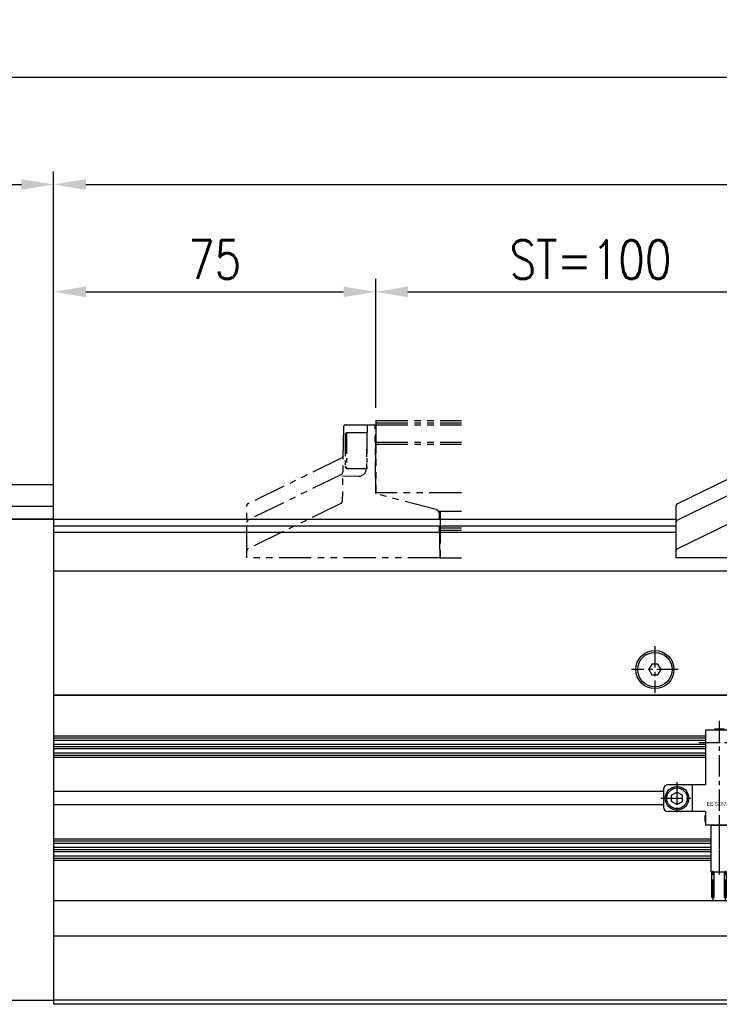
# Model space of a CAD drawing. Extents: x 8754 to 13695, y -84307 to -82568.
# Tile 27 of 34: x 12224 to 12387, y -83571 to -83342. Entities that reach past the tile are written whole.
import ezdxf

# ---------------------------------------------------------------- set-up
doc = ezdxf.new("R2010")
doc.units = 0
doc.header["$LTSCALE"] = 4
doc.header["$MEASUREMENT"] = 0
doc.linetypes.add('CENTER', pattern=[2, 1.25, -0.25, 0.25, -0.25])
doc.linetypes.add('PHANTOM', pattern=[2.5, 1.25, -0.25, 0.25, -0.25, 0.25, -0.25])
doc.layers.get('0').update_dxf_attribs({"linetype": 'CONTINUOUS'})
doc.layers.get('Defpoints').update_dxf_attribs({"linetype": 'CONTINUOUS'})
for name, color, linetype in [('0.CENTER', 1, 'CENTER'), ('CENTER', 1, 'CENTER'), ('PHANTOM', 6, 'PHANTOM')]:
    doc.layers.add(name, color=color, linetype=linetype)
doc.styles.add('GHS', font='romans.shx', dxfattribs={"width": 0.8, "bigfont": 'ghs.shx'})
doc.styles.add('style1', font='txt')
doc.dimstyles.new('P3', dxfattribs={"dimscale": 3, "dimtxt": 3, "dimasz": 2.5, "dimexe": 1, "dimexo": 1, "dimgap": 1, "dimtad": 1, "dimdec": 3, "dimdsep": 46, "dimtxsty": 'GHS', "dimcen": 0, "dimclrd": 4, "dimclre": 4, "dimclrt": 4, "dimadec": 0, "dimazin": 0, "dimtfac": 1, "dimtdec": 3, "dimtmove": 0, "dimatfit": 3, "dimfxl": 0, "dimtolj": 1, "dimarcsym": 0})

# ---------------------------------------------------------------- blocks, each defined once
blk = doc.blocks.new('A$C11D32A62')
for p, q in [((5, 142.76), (37.5, 142.76)), ((5, 142.76), (5, 30.76)), ((54.9, 142.76), (130, 142.76)), ((130, 142.76), (130, 30.76)), ((5, 30.76), (130, 30.76))]:
    blk.add_line(p, q)
blk = doc.blocks.new('A$C5518646E')
for p, q in [((0, 8), (25, 8)), ((0, 0), (0, 8)), ((25, 0), (25, 8)), ((0, 3), (25, 3)), ((0, 0), (25, 0))]:
    blk.add_line(p, q)
blk = doc.blocks.new('A$C313740DE')
for p, q in [((-7.51, 5.51), (-7.81, -11.85)), ((-7.01, 6), (-0.14, 6)), ((-2, 6), (-2.18, -4.19)), ((0, -10), (-0.14, 6)), ((0, 3.65), (-0.12, 3.65)), ((0, 0), (0, 3.65)), ((0, -3.65), (0, 0)), ((-7.91, -1.7), (-29.74, -12.37)), ((-0.06, -3.65), (0, -3.65)), ((-7.97, -5.54), (-29.74, -16.18)), ((-3.96, -5.96), (-7.71, -5.99)), ((14.08, -13.75), (0, -10)), ((-30.02, -25), (-30.02, -12.82)), ((-8.09, -12.29), (-29.74, -22.87)), ((15, -25), (14.82, -14.7)), ((15, -25), (-30.02, -25))]:
    blk.add_line(p, q)
for centre, radius, start, end in [((-7.01, 5.5), 0.5, 90, 179), ((-8.13, -1.25), 0.5, 296.0535, 359), ((-3.98, -4.16), 1.8, 270.5001, 359), ((-8.19, -5.1), 0.5, 296.0535, 359), ((-29.52, -12.82), 0.5, 116.0535, 180), ((-8.31, -11.84), 0.5, 296.0535, 359), ((13.82, -14.72), 1, 1, 75.0686), ((-29.52, -16.63), 0.5, 116.0535, 180), ((-29.52, -23.32), 0.5, 116.0535, 180)]:
    blk.add_arc(centre, radius, start, end)
blk = doc.blocks.new('A$C05BF0DAC')
for p, q in [((-1.25, 0.73), (0, 1.45)), ((-1.25, -0.73), (-1.25, 0.73)), ((1.25, 0.73), (0, 1.45)), ((1.25, -0.73), (1.25, 0.73)), ((0, -1.45), (-1.25, -0.73)), ((0, -1.45), (1.25, -0.73))]:
    blk.add_line(p, q)
for radius in [2.75, 2.4]:
    blk.add_circle((0, 0), radius)
at = {"layer": 'CENTER'}
for p, q in [((0, 3.75), (0, -3.75)), ((-3.75, 0), (3.75, 0))]:
    blk.add_line(p, q, dxfattribs=at)
blk = doc.blocks.new('A$C26567C98')
at = {"linetype": 'Continuous'}
for p, q in [((-8.75, 16.1), (-10.95, 16.1)), ((-10.95, 16.1), (-10.95, 15.9)), ((-8.75, 16.1), (-8.75, 15.9)), ((-6.65, 15.9), (-13.05, 15.9)), ((-13.05, 15.9), (-13.05, 13.1)), ((-6.65, 15.9), (-6.65, 13.1)), ((-13.05, 13.1), (-13.15, 13)), ((-13.15, 13), (-13.05, 12.9)), ((-13.05, 12.9), (-13.05, 3.1)), ((-6.65, 13.1), (-6.55, 13)), ((-6.55, 13), (-6.65, 12.9)), ((-6.65, 12.9), (-6.65, 3.1)), ((-13.05, 3.1), (-21.85, 3.1)), ((-16.15, 3.1), (-16.15, -3.1)), ((2.15, 3.1), (-6.65, 3.1)), ((-3.55, 3.1), (-3.55, -3.1)), ((-22.85, 2.1), (-22.85, -2.1)), ((3.15, 2.1), (3.15, -2.1)), ((-13.05, -3.1), (-21.85, -3.1)), ((-13.25, -4.1), (-13.25, -5.4)), ((-13.05, -4.1), (-13.25, -4.1)), ((-13.05, -3.1), (-13.05, -6.3)), ((2.15, -3.1), (-6.65, -3.1)), ((-6.65, -3.1), (-6.65, -6.3)), ((-13.05, -5.4), (-13.25, -5.4)), ((-6.65, -6.3), (-13.05, -6.3)), ((-11.85, -6.3), (-7.85, -6.3)), ((-11.85, -6.3), (-11.85, -17.1)), ((-7.85, -6.3), (-7.85, -17.1)), ((-7.65, -6.3), (-7.65, -9.8)), ((-6.65, -6.3), (-6.95, -6.8)), ((-6.95, -6.8), (-6.95, -10.1)), ((-6.45, -4.9), (-6.65, -4.9)), ((-6.45, -5.9), (-6.65, -5.9)), ((-6.45, -4.9), (-6.45, -5.9)), ((-7.65, -9.8), (-7.35, -10.1)), ((-6.95, -10.1), (-7.35, -10.1)), ((-11.85, -17.1), (-7.85, -17.1)), ((-11.55, -23.1), (-11.55, -17.1)), ((-11.05, -23.1), (-11.05, -17.1)), ((-8.65, -23.1), (-8.65, -17.1)), ((-8.15, -23.1), (-8.15, -17.1)), ((-11.55, -23.1), (-11.05, -23.1)), ((-8.65, -23.1), (-8.15, -23.1))]:
    blk.add_line(p, q, dxfattribs=at)
for p, q in [((-7.85, -9.5), (-7.65, -9.5)), ((-7.85, -10), (-7.45, -10))]:
    blk.add_line(p, q)
for centre, radius, start, end in [((-21.85, 2.1), 1, 90, 180), ((2.15, 2.1), 1, 0, 90), ((-21.85, -2.1), 1, 180, 270), ((2.15, -2.1), 1, 270, 0), ((-7.96, -8.1), 0.708, 278.7989, 81.201)]:
    blk.add_arc(centre, radius, start, end, dxfattribs=at)
at = {"layer": 'CENTER'}
for p, q in [((-9.85, 18.08), (-9.85, -13.49)), ((-14.61, 13), (-5.09, 13)), ((-9.85, -4.76), (-9.85, -18.6)), ((-11.3, -23.92), (-11.3, -16.26)), ((-8.4, -23.92), (-8.4, -16.26))]:
    blk.add_line(p, q, dxfattribs=at)
blk.add_blockref('A$C05BF0DAC', (-19.7, 0))
at = {"xscale": -1}
blk.add_blockref('A$C05BF0DAC', (0, 0), dxfattribs=at)
at = {"style": 'style1'}
blk.add_text('EE-SX672', height=0.8, dxfattribs=at).set_placement((-12.78, -1.69))
blk = doc.blocks.new('A$C4B02556A')
for p, q in [((-4.25, 4.7), (-3.73, 5)), ((4.25, 4.7), (-4.25, 4.7)), ((-4.25, 0), (-4.25, 4.7)), ((3.73, 5), (-3.73, 5)), ((4.25, 4.7), (3.73, 5)), ((4.25, 4.7), (4.25, 0)), ((4.25, 0), (-4.25, 0))]:
    blk.add_line(p, q)
blk = doc.blocks.new('A$C12735547')
at = {"layer": 'PHANTOM', "ltscale": 1.5}
for p, q in [((22.51, 30.51), (22.21, 13.15)), ((23.01, 31), (29.88, 31)), ((28.02, 31), (27.84, 20.81)), ((30.02, 15), (29.88, 31)), ((30.02, 32), (30.02, 15)), ((30.02, 32), (50, 32)), ((30.02, 31.5), (50, 31.5)), ((30.02, 31), (50, 31)), ((30.02, 28.65), (29.9, 28.65)), ((30.02, 25), (30.02, 28.65)), ((30.02, 27), (50, 27)), ((30.02, 26.5), (50, 26.5)), ((22.11, 23.3), (0.28, 12.63)), ((30.02, 21.35), (30.02, 25)), ((29.96, 21.35), (30.02, 21.35)), ((22.04, 19.46), (0.28, 8.82)), ((26.06, 19.04), (22.31, 19.01)), ((50, 15.15), (30.02, 15.15)), ((44.1, 11.25), (30.02, 15)), ((0, 0), (0, 12.18)), ((21.93, 12.71), (0.28, 2.13)), ((50, 10.85), (44.66, 10.85)), ((45.02, 0), (44.84, 10.3)), ((44.85, 9.4), (45.02, 9.4)), ((45.02, 10.85), (45.02, 0)), ((45.02, 7), (50, 7)), ((45.02, 6.5), (50, 6.5)), ((45.02, 0), (0, 0)), ((45.02, 0), (50, 0))]:
    blk.add_line(p, q, dxfattribs=at)
for centre, radius, start, end in [((23.01, 30.5), 0.5, 90, 179), ((21.89, 23.75), 0.5, 296.0535, 359), ((26.04, 20.84), 1.8, 270.5001, 359), ((21.82, 19.9), 0.5, 296.0535, 359), ((0.5, 12.18), 0.5, 116.0535, 180), ((21.71, 13.16), 0.5, 296.0535, 359), ((43.84, 10.28), 1, 1, 75.0686), ((0.5, 8.37), 0.5, 116.0535, 180), ((0.5, 1.68), 0.5, 116.0535, 180)]:
    blk.add_arc(centre, radius, start, end, dxfattribs=at)
at = {"layer": 'PHANTOM', "ltscale": 1.5, "rotation": 90}
blk.add_blockref('A$C4B02556A', (27.91, 25), dxfattribs=at)
blk = doc.blocks.new('*D113')
at = {"color": 4, "lineweight": -2}
for p, q in [((12107.03, -83455.29), (12107.03, -83377.29)), ((12232.03, -83455.29), (12232.03, -83377.29)), ((12114.53, -83380.29), (12224.53, -83380.29))]:
    blk.add_line(p, q, dxfattribs=at)
at = {"color": 4}
for points in [[(12114.53, -83379.04), (12114.53, -83381.54), (12107.03, -83380.29)], [(12224.53, -83379.04), (12224.53, -83381.54), (12232.03, -83380.29)]]:
    blk.add_solid(points, dxfattribs=at)
at = {"layer": 'Defpoints', "color": 0}
for p in [(12232.03, -83380.29), (12107.03, -83458.29), (12232.03, -83458.29)]:
    blk.add_point(p, dxfattribs=at)
at = {"color": 4, "insert": (12169.53, -83372.79), "char_height": 9, "attachment_point": 5, "style": 'GHS'}
blk.add_mtext('\\A1;125', dxfattribs=at)
blk = doc.blocks.new('*D114')
at = {"color": 4, "lineweight": -2}
for p, q in [((12232.03, -83447.29), (12232.03, -83402.29)), ((12307.03, -83432.29), (12307.03, -83402.29)), ((12239.53, -83405.29), (12299.53, -83405.29))]:
    blk.add_line(p, q, dxfattribs=at)
at = {"color": 4}
for points in [[(12239.53, -83404.04), (12239.53, -83406.54), (12232.03, -83405.29)], [(12299.53, -83404.04), (12299.53, -83406.54), (12307.03, -83405.29)]]:
    blk.add_solid(points, dxfattribs=at)
at = {"layer": 'Defpoints', "color": 0}
for p in [(12307.03, -83405.29), (12307.03, -83435.29), (12232.03, -83450.29)]:
    blk.add_point(p, dxfattribs=at)
at = {"color": 4, "insert": (12269.53, -83397.79), "char_height": 9, "attachment_point": 5, "style": 'GHS'}
blk.add_mtext('\\A1;75', dxfattribs=at)
blk = doc.blocks.new('*D115')
at = {"color": 4, "lineweight": -2}
for p, q in [((12307.03, -83432.29), (12307.03, -83402.29)), ((12407.03, -83432.29), (12407.03, -83402.29)), ((12314.53, -83405.29), (12399.53, -83405.29))]:
    blk.add_line(p, q, dxfattribs=at)
at = {"color": 4}
for points in [[(12314.53, -83404.04), (12314.53, -83406.54), (12307.03, -83405.29)], [(12399.53, -83404.04), (12399.53, -83406.54), (12407.03, -83405.29)]]:
    blk.add_solid(points, dxfattribs=at)
at = {"layer": 'Defpoints', "color": 0}
for p in [(12407.03, -83405.29), (12307.03, -83435.29), (12407.03, -83435.29)]:
    blk.add_point(p, dxfattribs=at)
at = {"color": 4, "insert": (12357.03, -83397.79), "char_height": 9, "attachment_point": 5, "style": 'GHS'}
blk.add_mtext('\\A1;ST=100', dxfattribs=at)
blk = doc.blocks.new('*D118')
at = {"color": 4, "lineweight": -2}
for p, q in [((12232.03, -83447.29), (12232.03, -83377.29)), ((12662.03, -83447.29), (12662.03, -83377.29)), ((12239.53, -83380.29), (12654.53, -83380.29))]:
    blk.add_line(p, q, dxfattribs=at)
at = {"color": 4}
for points in [[(12239.53, -83379.04), (12239.53, -83381.54), (12232.03, -83380.29)], [(12654.53, -83379.04), (12654.53, -83381.54), (12662.03, -83380.29)]]:
    blk.add_solid(points, dxfattribs=at)
at = {"layer": 'Defpoints', "color": 0}
for p in [(12662.03, -83380.29), (12232.03, -83450.29), (12662.03, -83450.29)]:
    blk.add_point(p, dxfattribs=at)
at = {"color": 4, "insert": (12447.03, -83372.79), "char_height": 9, "attachment_point": 5, "style": 'GHS'}
blk.add_mtext('\\A1;BASE LENGH 430', dxfattribs=at)
blk = doc.blocks.new('*D121')
at = {"color": 4, "lineweight": -2}
for p, q in [((12102.03, -83455.87), (12102.03, -83352.29)), ((12792.03, -83455.87), (12792.03, -83352.29)), ((12109.53, -83355.29), (12784.53, -83355.29))]:
    blk.add_line(p, q, dxfattribs=at)
at = {"color": 4}
for points in [[(12109.53, -83354.04), (12109.53, -83356.54), (12102.03, -83355.29)], [(12784.53, -83354.04), (12784.53, -83356.54), (12792.03, -83355.29)]]:
    blk.add_solid(points, dxfattribs=at)
at = {"layer": 'Defpoints', "color": 0}
for p in [(12792.03, -83355.29), (12102.03, -83458.87), (12792.03, -83458.87)]:
    blk.add_point(p, dxfattribs=at)
at = {"color": 4, "insert": (12447.03, -83347.79), "char_height": 9, "attachment_point": 5, "style": 'GHS'}
blk.add_mtext('\\A1;690', dxfattribs=at)
blk = doc.blocks.new('A$C2796771B')
for p, q in [((3.28, 5.25), (2.56, 4)), ((4.72, 5.25), (3.28, 5.25)), ((5.44, 4), (4.72, 5.25)), ((2.56, 4), (3.28, 2.75)), ((3.28, 2.75), (4.72, 2.75)), ((4.72, 2.75), (5.44, 4))]:
    blk.add_line(p, q)
blk.add_circle((4, 4), 4)

msp = doc.modelspace()

# ---------------------------------------------------------------- linework, layer by layer
for p, q in [((12232.026, -83458.292), (12377.0084, -83458.292)), ((12232.026, -83459.792), (12377.0084, -83459.792)), ((12232.026, -83461.292), (12377.0084, -83461.292)), ((12232.026, -83470.292), (12487.026, -83470.292)), ((12232.026, -83499.292), (12232.026, -83571.292)), ((12487.026, -83499.292), (12232.026, -83499.292)), ((12232.026, -83499.292), (12487.026, -83499.292)), ((12383.826, -83508.792), (12232.026, -83508.792)), ((12383.826, -83509.292), (12232.026, -83509.292)), ((12383.826, -83509.792), (12232.026, -83509.792)), ((12383.826, -83510.792), (12232.026, -83510.792)), ((12383.826, -83511.292), (12232.026, -83511.292)), ((12383.826, -83511.792), (12232.026, -83511.792)), ((12383.826, -83512.792), (12232.026, -83512.792)), ((12383.826, -83513.292), (12232.026, -83513.292)), ((12383.826, -83513.792), (12232.026, -83513.792)), ((12374.026, -83521.742), (12232.026, -83521.742)), ((12374.026, -83524.842), (12232.026, -83524.842)), ((12385.026, -83532.792), (12232.026, -83532.792)), ((12385.026, -83533.292), (12232.026, -83533.292)), ((12385.026, -83533.792), (12232.026, -83533.792)), ((12385.026, -83534.792), (12232.026, -83534.792)), ((12385.026, -83535.292), (12232.026, -83535.292)), ((12385.026, -83535.792), (12232.026, -83535.792)), ((12385.026, -83536.792), (12232.026, -83536.792)), ((12385.026, -83537.292), (12232.026, -83537.292)), ((12385.026, -83537.792), (12232.026, -83537.792)), ((12662.026, -83547.192), (12232.026, -83547.192)), ((12662.026, -83555.392), (12232.026, -83555.392)), ((12662.026, -83570.292), (12232.026, -83570.292)), ((12662.026, -83571.292), (12232.026, -83571.292))]:
    msp.add_line(p, q)
msp.add_circle((12372.026, -83493.292), 4.45)
at = {"layer": '0.CENTER'}
for p, q in [((12372.026, -83487.842), (12372.026, -83498.742)), ((12377.476, -83493.292), (12366.576, -83493.292))]:
    msp.add_line(p, q, dxfattribs=at)

# ---------------------------------------------------------------- block references
for name, p in [('A$C12735547', (12277.0084, -83467.292)), ('A$C313740DE', (12407.026, -83442.292)), ('A$C11D32A62', (12102.026, -83601.0534)), ('A$C2796771B', (12368.026, -83497.292)), ('A$C26567C98', (12396.876, -83523.292))]:
    msp.add_blockref(name, p)
at = {"xscale": -1}
msp.add_blockref('A$C5518646E', (12232.026, -83458.292), dxfattribs=at)

# ---------------------------------------------------------------- dimensions: what is measured, and where the dimension line sits
for base, p1, p2, override, picture, middle in [((12792.026, -83355.292), (12102.026, -83458.8706), (12792.026, -83458.8706), {"dimarcsym": 2}, '*D121', (12447.026, -83347.792)), ((12307.026, -83405.292), (12232.026, -83450.292), (12307.026, -83435.292), {"dimtmove": 0, "dimarcsym": 2}, '*D114', (12269.526, -83397.792))]:
    dim = msp.add_linear_dim(base=base, p1=p1, p2=p2, dimstyle='P3', override=override)
    dim.commit()
    dim.dimension.update_dxf_attribs({"geometry": picture, "text_midpoint": middle})
for base, p1, p2, text, picture, middle in [((12662.026, -83380.292), (12232.026, -83450.292), (12662.026, -83450.292), 'BASE LENGH <>', '*D118', (12447.026, -83372.792)), ((12407.026, -83405.292), (12307.026, -83435.292), (12407.026, -83435.292), 'ST=<>', '*D115', (12357.026, -83397.792))]:
    dim = msp.add_linear_dim(base=base, p1=p1, p2=p2, text=text, dimstyle='P3', override={"dimarcsym": 2})
    dim.commit()
    dim.dimension.update_dxf_attribs({"geometry": picture, "text_midpoint": middle})
dim = msp.add_linear_dim(base=(12232.026, -83380.292), p1=(12107.026, -83458.292), p2=(12232.026, -83458.292), dimstyle='P3', override={"dimtmove": 0, "dimarcsym": 2})
dim.commit()
dim.dimension.update_dxf_attribs({"geometry": '*D113', "text_midpoint": (12169.526, -83380.292), "dimtype": 128})

doc.saveas('drawing.dxf')
